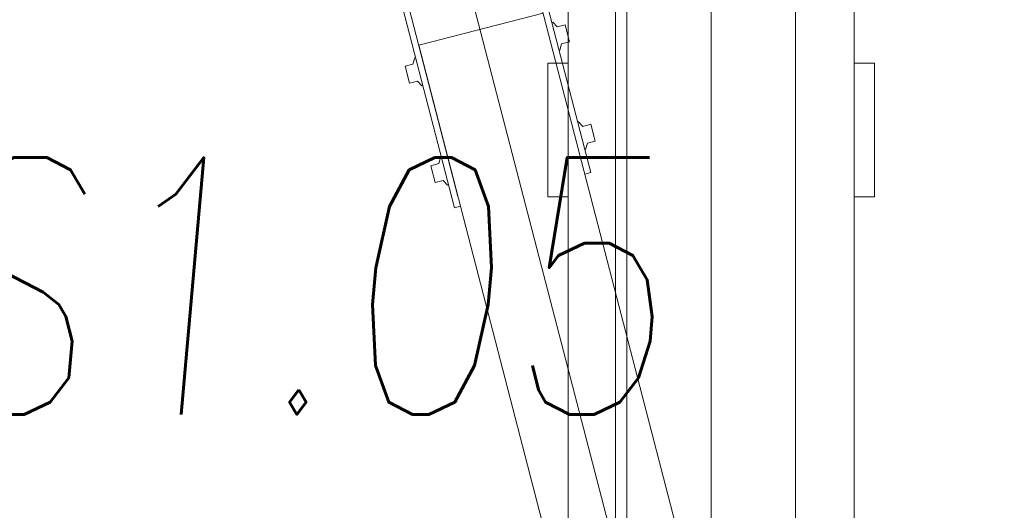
# Model space of a CAD drawing. Header units: millimetres. Extents: x 213386 to 459888, y 74252 to 208052.
# Tile 30 of 256: x 388367 to 389325, y 121623 to 122101. Entities that reach past the tile are written whole.
import ezdxf

# ---------------------------------------------------------------- set-up
doc = ezdxf.new("R2010")
doc.units = ezdxf.units.MM
for name, color, linetype, lineweight in [('NOVÁ TENKÁ', 255, 'Continuous', 0), ('POPIS2', 255, 'Continuous', 0), ('TEXT_35', 255, 'Continuous', 0)]:
    doc.layers.add(name, color=color, linetype=linetype, lineweight=lineweight)
doc.styles.add('CS-ROMANS', font='romans.shx', dxfattribs={"width": 0.75, "oblique": 5})

# ---------------------------------------------------------------- blocks, each defined once
blk = doc.blocks.new('ev výtah')
at = {"layer": 'NOVÁ TENKÁ'}
for p, q in [((31189.64, 12405.61), (30700.71, 12279.25)), ((31074.86, 12369.75), (30711.89, 12275.95)), ((28799.89, 11715.83), (31220.68, 12344.14)), ((30838.57, 12327.28), (30822.12, 12323.03)), ((30824.12, 12315.28), (30822.12, 12323.03)), ((30840.58, 12319.53), (30838.57, 12327.28)), ((28799.14, 11779.89), (30859.05, 12313.98)), ((30824.12, 12315.28), (30819.59, 12310.83)), ((30840.58, 12319.53), (30846.7, 12317.84)), ((30846.7, 12317.84), (30846.9, 12317.04)), ((30890.33, 12192.96), (30859.05, 12313.98)), ((30741.76, 12302.26), (30725.3, 12298)), ((30743.76, 12294.51), (30741.76, 12302.26)), ((30819.59, 12310.83), (30819.79, 12310.03)), ((30727.3, 12290.26), (30725.3, 12298)), ((30743.76, 12294.51), (30749.88, 12292.81)), ((30749.88, 12292.81), (30750.08, 12292.02)), ((30727.3, 12290.26), (30722.77, 12285.81)), ((30722.77, 12285.81), (30722.97, 12285.01)), ((29162.43, 11744.97), (31222.42, 12279.09)), ((30702.21, 12273.44), (30700.71, 12279.25)), ((30734.99, 12146.61), (31224, 12272.99)), ((30711.44, 12188.41), (30841.44, 12188.41)), ((30711.44, 12176.41), (30711.44, 12188.41)), ((30841.44, 12176.41), (30841.44, 12188.41)), ((30854.07, 12177.39), (30854.28, 12176.59)), ((30881.39, 12183.6), (30876.86, 12179.15)), ((30876.86, 12179.15), (30878.86, 12171.4)), ((30881.18, 12184.39), (30881.39, 12183.6)), ((31015.44, 12168.41), (28879.44, 12168.41)), ((30711.44, 12170.41), (30711.44, 12176.41)), ((30711.44, 12170.41), (30711.44, 12168.41)), ((30841.44, 12170.41), (30841.44, 12176.41)), ((30841.44, 12170.41), (30841.44, 12168.41)), ((30854.28, 12176.59), (30860.4, 12174.89)), ((30862.4, 12167.15), (30860.4, 12174.89)), ((30862.4, 12167.15), (30878.86, 12171.4)), ((30784.57, 12158.57), (30780.04, 12154.12)), ((30784.36, 12159.37), (30784.57, 12158.57)), ((30734.99, 12146.61), (30733.48, 12152.42)), ((30757.25, 12152.37), (30757.46, 12151.57)), ((30757.46, 12151.57), (30763.58, 12149.87)), ((30765.58, 12142.13), (30763.58, 12149.87)), ((30780.04, 12154.12), (30782.04, 12146.38)), ((30765.58, 12142.13), (30782.04, 12146.38)), ((31085.44, 12122.41), (28935.44, 12122.41)), ((31171.44, 12111.41), (28848.44, 12111.41)), ((28290.44, 12029.41), (31540.44, 12029.41)), ((28880.44, 12029.41), (31140.44, 12029.41)), ((28935.44, 12029.41), (31085.44, 12029.41)), ((28849.44, 11947.41), (31171.44, 11947.41)), ((28879.44, 11890.41), (31015.44, 11890.41)), ((30711.44, 11888.41), (30711.44, 11890.41)), ((30841.44, 11888.41), (30841.44, 11890.41)), ((30711.44, 11888.41), (30711.44, 11882.41)), ((30711.44, 11882.41), (30711.44, 11870.41)), ((30841.44, 11888.41), (30841.44, 11882.41)), ((30841.44, 11882.41), (30841.44, 11870.41)), ((30711.44, 11870.41), (30841.44, 11870.41))]:
    blk.add_line(p, q, dxfattribs=at)

msp = doc.modelspace()

# ---------------------------------------------------------------- block references
at = {"layer": 'TEXT_35', "rotation": 90}
msp.add_blockref('ev výtah', (401069.045, 91216.715), dxfattribs=at)

# ---------------------------------------------------------------- texts
at = {"layer": 'POPIS2', "ltscale": 15, "style": 'CS-ROMANS', "oblique": 5, "width": 0.75}
msp.add_text('S1.05', height=250, dxfattribs=at).set_placement((388274.891, 121716.317))

doc.saveas('drawing.dxf')
